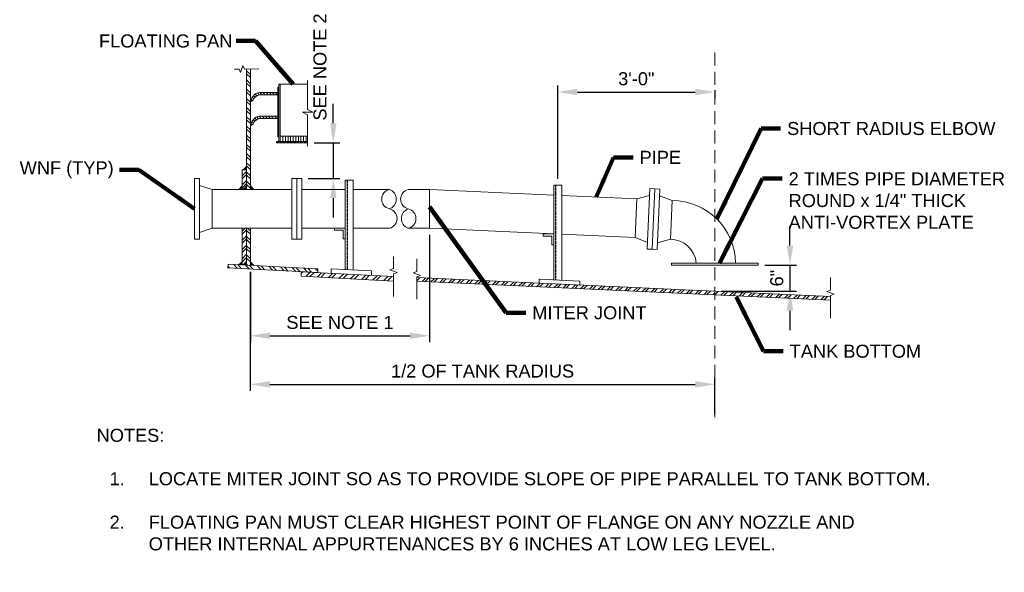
# Model space of a CAD drawing. Header units: inches. Extents: x -1025 to 212, y 456 to 696.
# Tile 5 of 6: x -267 to -41, y 524 to 651. Entities that reach past the tile are written whole.
import ezdxf

# ---------------------------------------------------------------- set-up
doc = ezdxf.new("R2010")
doc.units = ezdxf.units.IN
doc.header["$MEASUREMENT"] = 0
doc.linetypes.add('( Dashed )', pattern=[9, 6, -3])
doc.linetypes.add('HIDDEN', pattern=[0.19685, 0.15748, -0.03937])
doc.layers.get('DefPoints').update_dxf_attribs({"lineweight": 0})
for name, color, linetype, lineweight in [('G-ANNO-DIMS', 2, 'Continuous', 0), ('G-ANNO-MASK', 1, 'Continuous', 0), ('G-ANNO-NOTE', 4, 'Continuous', 30), ('G-ANNO-PATT', 250, 'Continuous', 0), ('G-ANNO-TEXT', 2, 'Continuous', 30), ('G-GRID-COOR', 2, 'Continuous', 13), ('M-DETL-LGHT', 3, 'Continuous', 0), ('M-DETL-MEDM', 5, 'Continuous', 0), ('M-DETL-XLGT', 1, 'Continuous', 0), ('M-PATT-LGHT', 2, 'Continuous', 0)]:
    doc.layers.add(name, color=color, linetype=linetype, lineweight=lineweight)
doc.styles.add("AEC_AC_07ArchDims-CC_1-2_1'", font='arial.ttf', dxfattribs={"height": 3})
doc.styles.add("AEC_AC_46Text-LeftTop_1-2_1'", font='arial.ttf', dxfattribs={"height": 3})
doc.dimstyles.new("AEC_AC_07_Arch-Dims_1-2_1'", dxfattribs={"dimtxt": 3, "dimasz": 4.5, "dimexe": 1.5, "dimexo": 1.5, "dimgap": 1.5, "dimtad": 1, "dimdec": 4, "dimzin": 15, "dimdsep": 46, "dimlunit": 4, "dimtxsty": "AEC_AC_07ArchDims-CC_1-2_1'", "dimcen": 0.09, "dimclrd": 256, "dimclre": 256, "dimazin": 2, "dimtfac": 0.7, "dimtdec": 4, "dimtix": 1, "dimtmove": 1, "dimatfit": 3, "dimfxl": 1, "dimfrac": 1, "dimtolj": 1, "dimtzin": 15, "dimlwd": 30, "dimlwe": 30, "dimarcsym": 0})
doc.dimstyles.new("AEC_AC_46_Notes_1-2_1'", dxfattribs={"dimtxt": 3, "dimasz": 4.5, "dimexe": 1.5, "dimexo": 1.5, "dimgap": 1.5, "dimtad": 1, "dimjust": 1, "dimdec": 3, "dimzin": 15, "dimdsep": 46, "dimlunit": 5, "dimtxsty": "AEC_AC_46Text-LeftTop_1-2_1'", "dimcen": 0.09, "dimclrd": 256, "dimclre": 256, "dimazin": 2, "dimtfac": 0.7, "dimtdec": 3, "dimtmove": 1, "dimatfit": 1, "dimfxl": 1, "dimfrac": 1, "dimtolj": 1, "dimtzin": 15, "dimlwd": 30, "dimlwe": 30, "dimarcsym": 0})
pattern_1 = [(45, (-2596.6929, -3375.2992), (-1.06066017, 1.06066017), []), (45, (-2595.9858, -3375.2992), (-1.06066017, 1.06066017), [])]

# ---------------------------------------------------------------- blocks, each defined once
blk = doc.blocks.new('PIPEEND')
for centre, radius, start, end in [((0.059, 0.75), 0.257, 103.375, 256.625), ((0.087, 0.25), 0.265, 109.106, 250.894), ((-0.059, 0.25), 0.257, 283.375, 76.625)]:
    blk.add_arc(centre, radius, start, end)
blk = doc.blocks.new('*D102')
at = {"layer": 'DefPoints', "color": 0, "lineweight": 30, "transparency": 16777216}
for p in [(-172.96, 603.32), (-214.22, 594.77), (-172.96, 578.54)]:
    blk.add_point(p, dxfattribs=at)
at = {"layer": 'G-ANNO-DIMS', "lineweight": 30, "transparency": 16777216}
for p, q in [((-172.96, 601.82), (-172.96, 577.04)), ((-214.22, 593.27), (-214.22, 577.04)), ((-209.72, 578.54), (-177.46, 578.54))]:
    blk.add_line(p, q, dxfattribs=at)
for points in [[(-209.72, 579.29), (-209.72, 577.79), (-214.22, 578.54)], [(-177.46, 579.29), (-177.46, 577.79), (-172.96, 578.54)]]:
    blk.add_solid(points, dxfattribs=at)
at = {"layer": 'G-ANNO-DIMS', "color": 0, "lineweight": 30, "transparency": 16777216, "insert": (-193.59, 581.59), "char_height": 3, "attachment_point": 5, "style": "AEC_AC_07ArchDims-CC_1-2_1'"}
blk.add_mtext('\\A1;SEE NOTE 1', dxfattribs=at)
blk = doc.blocks.new('*D87')
at = {"layer": 'DefPoints', "color": 0, "lineweight": 30, "transparency": 16777216}
for p in [(-107.3, 636.61), (-107.3, 634.68), (-143.43, 613.22)]:
    blk.add_point(p, dxfattribs=at)
at = {"layer": 'G-ANNO-DIMS', "lineweight": 30, "transparency": 16777216}
for p, q in [((-143.43, 614.72), (-143.43, 636.18)), ((-107.3, 635.11), (-107.3, 633.18)), ((-138.93, 634.68), (-111.8, 634.68))]:
    blk.add_line(p, q, dxfattribs=at)
for points in [[(-138.93, 635.43), (-138.93, 633.93), (-143.43, 634.68)], [(-111.8, 635.43), (-111.8, 633.93), (-107.3, 634.68)]]:
    blk.add_solid(points, dxfattribs=at)
at = {"layer": 'G-ANNO-DIMS', "color": 0, "lineweight": 30, "transparency": 16777216, "insert": (-125.37, 637.72), "char_height": 3, "attachment_point": 5, "style": "AEC_AC_07ArchDims-CC_1-2_1'"}
blk.add_mtext('\\A1;3\'-0"', dxfattribs=at)
blk = doc.blocks.new('*D88')
at = {"layer": 'DefPoints', "color": 0, "lineweight": 30, "transparency": 16777216}
for p in [(-97.29, 594.8), (-107.29, 588.79), (-89.99, 588.79)]:
    blk.add_point(p, dxfattribs=at)
at = {"layer": 'G-ANNO-DIMS', "lineweight": 30, "transparency": 16777216}
for p, q in [((-89.99, 599.3), (-89.99, 603.8)), ((-95.79, 594.8), (-88.49, 594.8)), ((-89.99, 594.8), (-89.99, 588.79)), ((-105.79, 588.79), (-88.49, 588.79)), ((-89.99, 584.29), (-89.99, 579.79))]:
    blk.add_line(p, q, dxfattribs=at)
for points in [[(-90.74, 599.3), (-89.24, 599.3), (-89.99, 594.8)], [(-90.74, 584.29), (-89.24, 584.29), (-89.99, 588.79)]]:
    blk.add_solid(points, dxfattribs=at)
at = {"layer": 'G-ANNO-DIMS', "color": 0, "lineweight": 30, "transparency": 16777216, "insert": (-93.02, 591.8), "char_height": 3, "attachment_point": 5, "rotation": 90, "style": "AEC_AC_07ArchDims-CC_1-2_1'"}
blk.add_mtext('\\A1;6"', dxfattribs=at)
blk = doc.blocks.new('*D89')
at = {"layer": 'DefPoints', "color": 0, "lineweight": 30, "transparency": 16777216}
for p in [(-201.04, 622.99), (-202.4, 614.74), (-195.13, 614.74)]:
    blk.add_point(p, dxfattribs=at)
at = {"layer": 'G-ANNO-DIMS', "lineweight": 30, "transparency": 16777216}
for p, q in [((-195.13, 627.49), (-195.13, 631.99)), ((-199.54, 622.99), (-193.63, 622.99)), ((-195.13, 622.99), (-195.13, 614.74)), ((-200.9, 614.74), (-193.63, 614.74)), ((-195.13, 610.24), (-195.13, 605.74))]:
    blk.add_line(p, q, dxfattribs=at)
for points in [[(-195.88, 627.49), (-194.38, 627.49), (-195.13, 622.99)], [(-195.88, 610.24), (-194.38, 610.24), (-195.13, 614.74)]]:
    blk.add_solid(points, dxfattribs=at)
at = {"layer": 'G-ANNO-DIMS', "color": 0, "lineweight": 30, "transparency": 16777216, "insert": (-198.18, 640.44), "char_height": 3, "attachment_point": 5, "rotation": 90, "style": "AEC_AC_07ArchDims-CC_1-2_1'"}
blk.add_mtext('\\A1;SEE NOTE 2', dxfattribs=at)
blk = doc.blocks.new('*D100')
at = {"layer": 'DefPoints', "color": 0, "linetype": 'Continuous', "lineweight": 30, "transparency": 16777216}
for p in [(-214.23, 594.77), (-107.29, 567.34), (-107.29, 558.97)]:
    blk.add_point(p, dxfattribs=at)
at = {"layer": 'G-ANNO-DIMS', "linetype": 'Continuous', "lineweight": 30, "transparency": 16777216}
for p, q in [((-214.23, 593.27), (-214.23, 565.84)), ((-209.73, 567.34), (-111.79, 567.34)), ((-107.29, 560.47), (-107.29, 568.84))]:
    blk.add_line(p, q, dxfattribs=at)
for points in [[(-209.73, 568.09), (-209.73, 566.59), (-214.23, 567.34)], [(-111.79, 568.09), (-111.79, 566.59), (-107.29, 567.34)]]:
    blk.add_solid(points, dxfattribs=at)
at = {"layer": 'G-ANNO-DIMS', "color": 0, "linetype": 'Continuous', "lineweight": 30, "transparency": 16777216, "insert": (-160.76, 570.39), "char_height": 3, "attachment_point": 5, "style": "AEC_AC_07ArchDims-CC_1-2_1'"}
blk.add_mtext('\\A1;1/2 OF TANK RADIUS', dxfattribs=at)

msp = doc.modelspace()

# ---------------------------------------------------------------- hatches: boundary and pattern name
at = {"layer": 'G-ANNO-PATT'}
h = msp.add_hatch(dxfattribs=at)
h.set_pattern_fill('ANSI32', color=256, style=0, pattern_type=2)
h.set_pattern_definition([(135, (-2596.6929, -3375.2992), (-1.06066017, -1.06066017), []), (135, (-2596.6929, -3374.5921), (-1.06066017, -1.06066017), [])])
h.paths.add_polyline_path([(-214.21534, 639.97953), (-215.07635, 639.97569), (-215.07635, 612.23347), (-214.21534, 612.23347)])
h = msp.add_hatch(dxfattribs=at)
h.set_pattern_fill('ANSI31', color=256, style=0, pattern_type=2)
h.set_pattern_definition([(135, (-1634.0471, -3270.7401), (-0.35355339, -0.35355339), [])])
h.paths.add_polyline_path([(-207.926, 634.58997), (-212.13469, 634.58997, 0.333449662), (-214.20301, 632.38351), (-213.57044, 632.79221, -0.261979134), (-212.08605, 634.06331), (-207.926, 634.06331)])
h = msp.add_hatch(dxfattribs=at)
h.set_pattern_fill('ANSI31', color=256, style=0, pattern_type=2)
h.set_pattern_definition([(135, (-1634.0471, -3270.74403), (-0.35355339, -0.35355339), [])])
h.paths.add_polyline_path([(-207.926, 629.1217), (-212.13469, 629.1217, 0.333449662), (-214.20301, 626.91524), (-213.57044, 627.32394, -0.261979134), (-212.08605, 628.59504), (-207.926, 628.59504)])
h = msp.add_hatch(dxfattribs=at)
h.set_pattern_fill('ANSI32', color=256, style=0, pattern_type=2)
h.set_pattern_definition(pattern_1)
h.paths.add_polyline_path([(-215.07635, 616.7472), (-216.09088, 616.7472), (-216.09088, 612.23347), (-215.07635, 612.23347)])
h.paths.add_polyline_path([(-216.09088, 594.86577), (-215.07635, 594.8126), (-215.07635, 603.325), (-216.09088, 603.325)])
h = msp.add_hatch(dxfattribs=at)
h.set_pattern_fill('ANSI32', color=256, style=0, pattern_type=2)
h.set_pattern_definition([(135, (-2596.6929, -3375.3031), (-1.06066017, -1.06066017), []), (135, (-2596.6929, -3374.596), (-1.06066017, -1.06066017), [])])
h.paths.add_polyline_path([(-215.07635, 594.8126), (-214.21534, 594.76748), (-214.21534, 603.325), (-215.07635, 603.325)])
h = msp.add_hatch(dxfattribs=at)
h.set_pattern_fill('ANSI32', color=256, style=0, pattern_type=2)
h.set_pattern_definition([(132, (-1277.4183, -272.586), (-1.415691, -1.2746938), []), (132, (-1277.3713, -271.6892), (-1.415691, -1.2746938), [])])
h.paths.add_polyline_path([(-214.59506, 594.78738), (-214.79523, 594.60714), (-214.78527, 594.79735), (-219.36133, 595.03717), (-219.40646, 594.17601), (-198.70088, 593.09087), (-198.65575, 593.95204)])
h = msp.add_hatch(dxfattribs=at)
h.set_pattern_fill('ANSI32', color=256, style=0, pattern_type=2)
h.set_pattern_definition([(45, (-1220.9959, -316.9445), (-1.3470384, 1.3470384), []), (45, (-1220.0978, -316.9445), (-1.3470384, 1.3470384), [])])
h.paths.add_polyline_path([(-181.23651, 591.1137), (-181.23651, 592.17561), (-202.48996, 593.28945), (-202.54546, 592.23045)])
h = msp.add_hatch(dxfattribs=at)
h.set_pattern_fill('ANSI32', color=256, style=0, pattern_type=2)
h.set_pattern_definition(pattern_1)
h.paths.add_polyline_path([(-175.91514, 591.93212), (-175.91514, 591.07699), (-107.29303, 587.93709), (-107.29303, 588.79222)])
h = msp.add_hatch(dxfattribs=at)
h.set_pattern_fill('ANSI32', color=256, style=0, pattern_type=2)
h.set_pattern_definition([(45, (-1417.3283, -201.9043), (-1.095891, 1.095891), []), (45, (-1416.5977, -201.9043), (-1.095891, 1.095891), [])])
h.paths.add_polyline_path([(-80.68482, 586.7196), (-80.68482, 587.57473), (-107.29303, 588.79222), (-107.29303, 587.93709)])
at = {"layer": 'M-PATT-LGHT'}
for points in [[(-215.07635, 616.74525), (-215.87848, 616.7472), (-215.07635, 617.54635)], [(-216.09088, 612.23152), (-216.893, 612.23347), (-216.09088, 613.03262)], [(-215.07635, 612.23152), (-215.87848, 612.23347), (-215.07635, 613.03262)], [(-216.09785, 594.86382), (-216.89785, 594.90575), (-216.09785, 595.66492)], [(-215.08332, 594.81066), (-215.88332, 594.85258), (-215.08332, 595.61175)], [(-213.42541, 594.72811), (-214.22541, 594.77003), (-214.22541, 595.57113)]]:
    msp.add_hatch(color=256, dxfattribs=at).paths.add_polyline_path(points)
at = {"layer": 'M-PATT-LGHT', "extrusion": (0, 0, -1)}
msp.add_hatch(color=256, dxfattribs=at).paths.add_polyline_path([(214.19855, 612.23152), (213.39642, 612.23347), (214.19855, 613.03262)])

# ---------------------------------------------------------------- linework, layer by layer
at = {"color": 30, "linetype": 'HIDDEN'}
for p, q in [((-191.95286, 614.41215), (-191.95286, 593.75139)), ((-143.94318, 613.22269), (-143.94318, 591.41587))]:
    msp.add_line(p, q, dxfattribs=at)
at = {"layer": 'G-ANNO-MASK'}
for p, q in [((-217.88981, 639.96061), (-216.78024, 639.96575)), ((-216.46733, 639.18245), (-216.78122, 639.96821)), ((-215.9262, 640.75332), (-216.46733, 639.18245)), ((-215.60143, 639.97335), (-215.9262, 640.75332)), ((-215.60143, 639.97335), (-212.25083, 639.9883)), ((-201.04608, 637.30375), (-201.04608, 630.62238)), ((-199.85546, 630.02654), (-201.04608, 630.62238)), ((-201.04608, 629.43176), (-202.23671, 630.02654)), ((-202.23671, 630.02654), (-199.85546, 630.02654)), ((-201.04608, 629.43176), (-201.04608, 622.21457)), ((-181.23651, 590.31319), (-181.23651, 591.16832))]:
    msp.add_line(p, q, dxfattribs=at)
at = {"layer": 'G-ANNO-MASK', "linetype": 'Continuous', "flags": 128}
for points in [[(-181.23651, 596.76765), (-181.23651, 594.01152), (-182.07472, 593.70643), (-180.3983, 593.09627), (-181.23651, 592.79118), (-181.23651, 587.59013)], [(-175.91514, 596.29215), (-175.91514, 593.36039), (-176.75335, 593.05531), (-175.07693, 592.44514), (-175.91514, 592.14006), (-175.91514, 586.93901)], [(-80.68482, 591.93476), (-80.68482, 589.003), (-81.52303, 588.69792), (-79.84661, 588.08775), (-80.68482, 587.78266), (-80.68482, 582.58162)]]:
    msp.add_lwpolyline(points, dxfattribs=at)
at = {"layer": 'G-GRID-COOR', "linetype": '( Dashed )', "ltscale": 0.5}
msp.add_line((-107.29303, 643.80462), (-107.29303, 558.96734), dxfattribs=at)
at = {"layer": 'M-DETL-LGHT', "linetype": 'Continuous'}
for p, q in [((-215.07635, 612.23347), (-215.07635, 639.97569)), ((-214.21534, 612.23347), (-214.21534, 639.97953)), ((-216.09088, 616.7472), (-215.07635, 616.7472)), ((-216.09088, 612.23347), (-216.09088, 616.7472)), ((-216.09088, 594.86577), (-216.09088, 603.325)), ((-215.07635, 594.8126), (-215.07635, 603.325)), ((-214.21534, 594.76748), (-214.21534, 603.325))]:
    msp.add_line(p, q, dxfattribs=at)
at = {"layer": 'M-DETL-LGHT'}
for p, q in [((-227.07635, 614.73516), (-227.07635, 600.8233)), ((-227.07635, 600.8233), (-227.07635, 614.73516)), ((-225.93737, 614.73516), (-227.07635, 614.73516)), ((-225.93737, 600.8233), (-225.93737, 614.73516)), ((-204.67591, 614.73516), (-204.67591, 600.8233)), ((-204.67591, 614.73516), (-203.53693, 614.73516)), ((-203.53693, 600.8233), (-203.53693, 614.73516)), ((-203.53693, 614.73516), (-203.53693, 600.8233)), ((-202.39794, 614.73516), (-203.53693, 614.73516)), ((-202.39794, 600.8233), (-202.39794, 614.73516)), ((-192.35691, 614.41215), (-192.35691, 593.77257)), ((-192.35691, 614.41215), (-190.52888, 614.41215)), ((-190.52888, 614.41215), (-190.52888, 593.67676)), ((-223.00856, 612.23347), (-225.93737, 613.14826)), ((-223.00856, 603.325), (-223.00856, 612.23347)), ((-144.34723, 613.22269), (-144.34723, 591.41587)), ((-144.34723, 613.22269), (-142.5192, 613.22269)), ((-142.5192, 613.22269), (-142.5192, 591.32006)), ((-122.84296, 598.52086), (-122.22249, 612.41888)), ((-122.22249, 612.41888), (-121.08464, 612.36808)), ((-121.08464, 612.36808), (-121.70511, 598.47007)), ((-121.70511, 598.47007), (-121.08464, 612.36808)), ((-121.08464, 612.36808), (-121.70511, 598.47007)), ((-121.70511, 598.47007), (-121.08464, 612.36808)), ((-119.94679, 612.31728), (-121.08464, 612.36808)), ((-120.56726, 598.41927), (-119.94679, 612.31728)), ((-125.65728, 601.15069), (-125.25997, 610.0503)), ((-125.25997, 610.0503), (-122.29327, 610.83355)), ((-117.13247, 609.68745), (-120.01757, 610.73195)), ((-117.52979, 600.78785), (-117.13247, 609.68745)), ((-223.00856, 603.325), (-225.93737, 602.33065)), ((-194.85691, 603.325), (-194.85691, 602.825)), ((-192.35691, 603.325), (-194.85691, 603.325)), ((-225.93737, 600.8233), (-227.07635, 600.8233)), ((-204.67591, 600.8233), (-203.53693, 600.8233)), ((-202.39794, 600.8233), (-203.53693, 600.8233)), ((-192.85691, 602.825), (-194.85691, 602.825)), ((-192.85691, 602.825), (-192.85691, 600.825)), ((-192.35691, 600.825), (-192.85691, 600.825)), ((-146.84723, 602.01491), (-146.84723, 601.51491)), ((-144.34723, 602.01491), (-146.84723, 602.01491)), ((-144.84723, 601.51491), (-146.84723, 601.51491)), ((-144.84723, 601.51491), (-144.84723, 599.51491)), ((-125.65728, 601.15069), (-122.77573, 600.02671)), ((-117.52979, 600.78785), (-120.50003, 599.92512)), ((-144.34723, 599.51491), (-144.84723, 599.51491)), ((-122.84296, 598.52086), (-121.70511, 598.47007)), ((-120.56726, 598.41927), (-121.70511, 598.47007)), ((-186.34128, 593.4573), (-195.64698, 593.94499)), ((-195.64698, 593.94499), (-195.64698, 592.93083)), ((-117.29303, 595.25395), (-97.29303, 595.25395)), ((-117.29303, 594.7985), (-117.29303, 595.25395)), ((-117.29303, 594.7985), (-97.29303, 594.7985)), ((-97.29303, 595.25395), (-97.29303, 594.7985)), ((-186.34128, 593.4573), (-186.34128, 592.44314)), ((-80.68482, 587.57473), (-175.91514, 591.93212)), ((-175.91514, 591.07699), (-80.68482, 586.7196)), ((-138.39261, 591.1038), (-147.69832, 591.59149)), ((-147.69832, 591.59149), (-147.69832, 590.57732)), ((-138.39261, 591.1038), (-138.39261, 590.08963))]:
    msp.add_line(p, q, dxfattribs=at)
at = {"layer": 'M-DETL-LGHT', "linetype": 'Continuous', "flags": 128}
msp.add_lwpolyline([(-181.23651, 592.17561), (-202.48996, 593.28945), (-202.54546, 592.23045), (-181.23651, 591.1137)], dxfattribs=at)
at = {"layer": 'M-DETL-LGHT', "linetype": 'Continuous'}
msp.add_3dface([(-219.36133, 595.03717), (-198.65575, 593.95204), (-198.70088, 593.09087), (-219.40646, 594.17601)], dxfattribs=at)
at = {"layer": 'M-DETL-MEDM'}
for p, q in [((-223.00856, 612.23347), (-204.67591, 612.23347)), ((-202.39794, 612.23347), (-192.35691, 612.23347)), ((-190.52888, 612.23347), (-182.21027, 612.23347)), ((-177.86294, 612.23347), (-172.97897, 612.23347)), ((-172.97897, 612.23347), (-172.97897, 603.325)), ((-144.34723, 610.92339), (-172.97897, 612.23347)), ((-125.25998, 610.05002), (-142.5192, 610.83974)), ((-117.52979, 600.78785), (-117.13289, 609.67816)), ((-223.00856, 603.325), (-204.67591, 603.325)), ((-202.39794, 603.325), (-192.35691, 603.325)), ((-190.52888, 603.325), (-182.11646, 603.325)), ((-177.95674, 603.325), (-172.97897, 603.325)), ((-144.34723, 602.01491), (-172.97897, 603.325)), ((-125.65688, 601.15971), (-142.5192, 601.93127))]:
    msp.add_line(p, q, dxfattribs=at)
for centre, radius, start, end in [((-117.13289, 595.04501), 14.63315, 0.8181291, 90), ((-117.61637, 594.71669), 6.07178, 5.0764447, 89.1829996)]:
    msp.add_arc(centre, radius, start, end, dxfattribs=at)
at = {"layer": 'M-DETL-XLGT'}
for p, q in [((-207.926, 635.78026), (-207.926, 629.97867)), ((-207.62873, 635.78026), (-207.926, 635.78026)), ((-207.62873, 636.48409), (-207.33086, 636.48409)), ((-201.04608, 636.48409), (-207.62873, 636.48409)), ((-207.62873, 636.48409), (-207.62873, 623.28468)), ((-207.33086, 636.48409), (-207.33086, 623.28468)), ((-214.20301, 632.38351), (-213.57044, 632.79221)), ((-207.926, 634.58997), (-212.13326, 634.58997)), ((-207.926, 634.06331), (-212.08605, 634.06331)), ((-207.926, 629.1217), (-212.13326, 629.1217)), ((-207.926, 628.59504), (-212.08605, 628.59504)), ((-207.926, 629.97867), (-207.926, 624.32633)), ((-207.62873, 624.32633), (-207.62873, 629.97867)), ((-214.20301, 626.91524), (-213.57044, 627.32394)), ((-207.926, 624.32633), (-207.62873, 624.32633)), ((-207.69175, 624.32633), (-207.62873, 624.38935)), ((-207.33086, 624.48831), (-201.04608, 624.48831)), ((-206.73572, 624.48831), (-206.73572, 623.28468)), ((-206.14117, 624.48831), (-206.14117, 623.28468)), ((-205.54603, 624.48831), (-205.54603, 623.28468)), ((-204.95089, 624.48831), (-204.95089, 623.28468)), ((-204.35575, 624.48831), (-204.35575, 623.28468)), ((-203.76061, 624.48831), (-203.76061, 623.28468)), ((-203.16606, 624.48831), (-203.16606, 623.28468)), ((-202.57092, 624.48831), (-202.57092, 623.28468)), ((-201.97578, 624.48831), (-201.97578, 623.28468)), ((-201.38064, 624.48831), (-201.38064, 623.28468)), ((-208.22327, 623.00584), (-207.94443, 623.28468)), ((-208.22327, 623.28468), (-208.22327, 622.98741)), ((-208.22327, 623.28468), (-201.04608, 623.28468)), ((-208.22327, 622.98741), (-201.04608, 622.98741)), ((-207.97891, 622.98741), (-207.68105, 623.28468)), ((-207.45274, 622.98741), (-207.15547, 623.28468)), ((-207.18995, 622.98741), (-206.89268, 623.28468)), ((-206.66378, 622.98741), (-206.36651, 623.28468)), ((-206.40099, 622.98741), (-206.10372, 623.28468)), ((-205.87482, 622.98741), (-205.57754, 623.28468)), ((-205.61203, 622.98741), (-205.31475, 623.28468)), ((-205.08645, 622.98741), (-204.78858, 623.28468)), ((-204.82306, 622.98741), (-204.52579, 623.28468)), ((-204.29748, 622.98741), (-203.99962, 623.28468)), ((-204.0341, 622.98741), (-203.73683, 623.28468)), ((-203.50852, 622.98741), (-203.21065, 623.28468)), ((-203.24573, 622.98741), (-202.94787, 623.28468)), ((-202.71956, 622.98741), (-202.42229, 623.28468)), ((-202.45677, 622.98741), (-202.1589, 623.28468)), ((-201.9306, 622.98741), (-201.63332, 623.28468)), ((-201.66781, 622.98741), (-201.36994, 623.28468)), ((-201.38064, 623.30649), (-201.38064, 623.28468))]:
    msp.add_line(p, q, dxfattribs=at)
for centre, radius, start, end in [((-211.69852, 632.10846), 2.51955, 99.9402083, 173.7328277), ((-211.69852, 632.10846), 1.99289, 101.2129239, 159.9344468), ((-211.69852, 626.64019), 2.51955, 99.9402083, 173.7328277), ((-211.69852, 626.64019), 1.99289, 101.2129239, 159.9344468)]:
    msp.add_arc(centre, radius, start, end, dxfattribs=at)
at = {"layer": 'M-PATT-LGHT'}
for p, q in [((-215.07635, 617.54635), (-215.87848, 616.7472)), ((-216.09088, 613.03262), (-216.893, 612.23347)), ((-215.07635, 613.03262), (-215.87848, 612.23347)), ((-214.19855, 613.03262), (-213.39642, 612.23347)), ((-216.09785, 595.66492), (-216.89785, 594.90575)), ((-215.08332, 595.61175), (-215.88332, 594.85258)), ((-214.22541, 595.57113), (-213.42541, 594.72811))]:
    msp.add_line(p, q, dxfattribs=at)

# ---------------------------------------------------------------- block references
at = {"layer": 'M-DETL-LGHT', "xscale": 8.93287781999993, "yscale": 8.93287781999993, "zscale": 8.93287781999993, "rotation": 180}
msp.add_blockref('PIPEEND', (-182.21027, 612.23347), dxfattribs=at)
at = {"layer": 'M-DETL-LGHT', "xscale": 8.93287781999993, "yscale": 8.93287781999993, "zscale": 8.93287781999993}
msp.add_blockref('PIPEEND', (-177.86294, 603.30059), dxfattribs=at)

# ---------------------------------------------------------------- texts
at = {"layer": 'G-ANNO-NOTE', "char_height": 3, "style": "AEC_AC_46Text-LeftTop_1-2_1'"}
for s, insert, attachment_point in [('FLOATING PAN', (-249.07174, 644.89735), 7), ('SHORT RADIUS ELBOW', (-90.64317, 626.2537), 4), ('PIPE', (-124.60096, 619.63414), 4), ('WNF (TYP)', (-267.33045, 614.80394), 7), ('MITER JOINT ', (-149.3124, 583.81457), 4), ('TANK BOTTOM', (-90.04915, 574.95934), 4)]:
    msp.add_mtext(s, dxfattribs=dict(at, insert=insert, attachment_point=attachment_point))
at = {"layer": 'G-ANNO-NOTE', "insert": (-90.3038, 603.13876), "char_height": 3, "width": 51.2150566, "attachment_point": 7, "style": "AEC_AC_46Text-LeftTop_1-2_1'"}
msp.add_mtext('2 TIMES PIPE DIAMETER ROUND x {\\A1;\\H1x;1/4}" THICK ANTI-VORTEX PLATE', dxfattribs=at)
at = {"layer": 'G-ANNO-TEXT', "insert": (-249.62196, 557.10673), "char_height": 3, "width": 184.8485287, "attachment_point": 1, "style": "AEC_AC_46Text-LeftTop_1-2_1'"}
msp.add_mtext('NOTES:\\P\\P\\pi-9,l12,t12;1.^ILOCATE MITER JOINT SO AS TO PROVIDE SLOPE OF PIPE PARALLEL TO TANK BOTTOM.\\P\\pi-6,l6,tz;\\P\\pi-9,l12,t12;2.^IFLOATING PAN MUST CLEAR HIGHEST POINT OF FLANGE ON ANY NOZZLE AND OTHER INTERNAL APPURTENANCES BY 6 INCHES AT LOW LEG LEVEL.', dxfattribs=at)

# ---------------------------------------------------------------- dimensions: what is measured, and where the dimension line sits
at = {"layer": 'G-ANNO-DIMS', "lineweight": 30}
dim = msp.add_linear_dim(base=(-195.12884, 614.73516), p1=(-201.03815, 622.98841), p2=(-202.39794, 614.73516), angle=270, text='SEE NOTE 2', dimstyle="AEC_AC_07_Arch-Dims_1-2_1'", dxfattribs=at)
dim.commit()
dim.dimension.update_dxf_attribs({"geometry": '*D89', "text_midpoint": (-195.12884, 640.43524), "dimtype": 160})
for base, p1, p2, text, picture, middle in [((-107.29902, 634.68372), (-143.43322, 613.22269), (-107.29902, 636.61013), '3\'-0"', '*D87', (-125.36612, 637.71646)), ((-172.95589, 578.53984), (-214.21534, 594.76748), (-172.95589, 603.32394), 'SEE NOTE 1', '*D102', (-193.58561, 581.59202))]:
    dim = msp.add_linear_dim(base=base, p1=p1, p2=p2, text=text, dimstyle="AEC_AC_07_Arch-Dims_1-2_1'", dxfattribs=at)
    dim.commit()
    dim.dimension.update_dxf_attribs({"geometry": picture, "text_midpoint": middle})
dim = msp.add_linear_dim(base=(-89.98526, 588.79222), p1=(-97.29303, 594.7985), p2=(-107.29303, 588.79222), angle=270, dimstyle="AEC_AC_07_Arch-Dims_1-2_1'", dxfattribs=at)
dim.commit()
dim.dimension.update_dxf_attribs({"geometry": '*D88', "text_midpoint": (-93.01698, 591.79536)})
at = {"layer": 'G-ANNO-DIMS', "linetype": 'Continuous', "lineweight": 30}
dim = msp.add_linear_dim(base=(-107.29303, 567.33518), p1=(-214.22541, 594.77003), p2=(-107.29303, 558.96734), text='1/2 OF TANK RADIUS', dimstyle="AEC_AC_07_Arch-Dims_1-2_1'", dxfattribs=at)
dim.commit()
dim.dimension.update_dxf_attribs({"geometry": '*D100', "text_midpoint": (-160.75922, 570.38736)})

# ---------------------------------------------------------------- leaders
at = {"layer": 'G-ANNO-NOTE', "lineweight": 30, "annotation_type": 0, "has_hookline": 1}
for points, hookline_direction, text_width in [([(-204.3374, 636.48409), (-213.01229, 646.4488), (-217.51229, 646.4488)], 1, 30.05116), ([(-106.85982, 605.46582), (-96.64317, 626.2537), (-92.14317, 626.2537)], 0, 47.73397), ([(-134.60014, 610.47739), (-130.60096, 619.63414), (-126.10096, 619.63414)], 0, 9.00205), ([(-227.07635, 607.77923), (-239.87999, 616.77041), (-244.37999, 616.77041)], 1, 21.44611), ([(-106.22734, 595.25395), (-96.3038, 614.79539), (-91.8038, 614.79539)], 0, 49.65962), ([(-172.97897, 608.25321), (-155.3124, 583.81457), (-150.8124, 583.81457)], 0, 25.91337), ([(-102.39292, 587.46533), (-96.04915, 574.95934), (-91.54915, 574.95934)], 0, 29.85266)]:
    msp.add_leader(points, dimstyle="AEC_AC_46_Notes_1-2_1'", override={"dimtad": 0, "dimclrd": 0, "dimlwd": 65534}, dxfattribs=dict(at, hookline_direction=hookline_direction, text_width=text_width))

doc.saveas('drawing.dxf')
